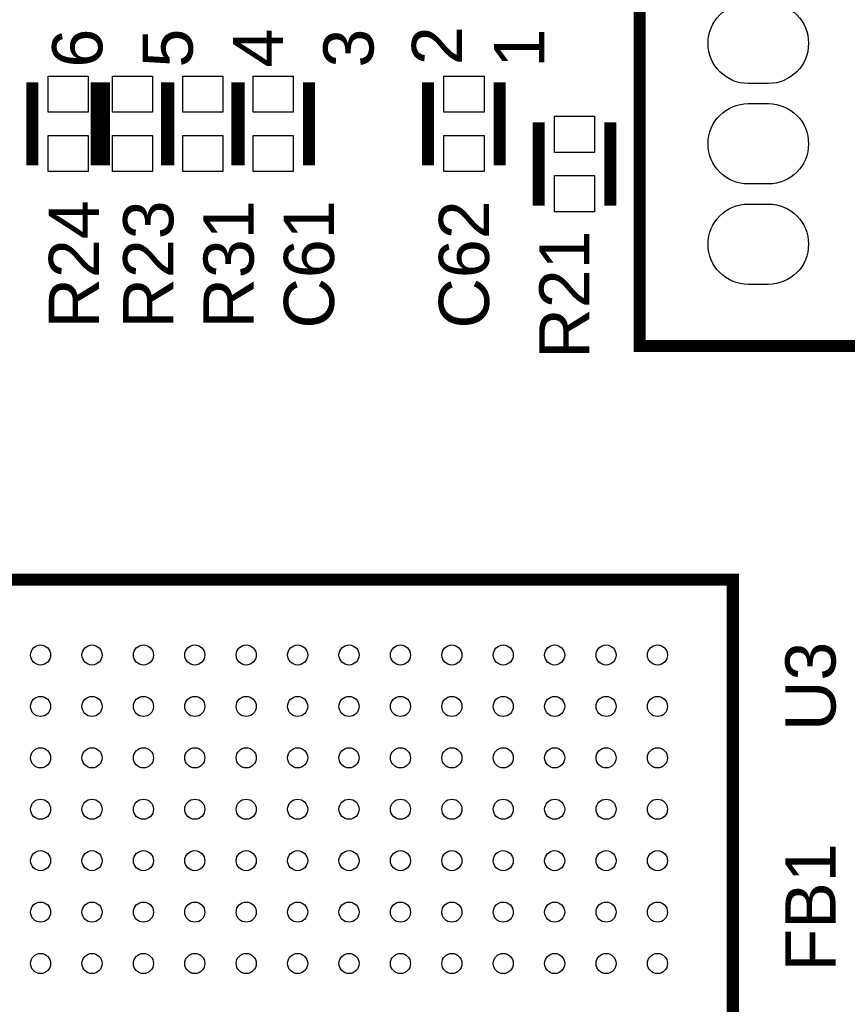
# Model space of a CAD drawing. Extents: x -59 to 351, y -56 to 231.
# Tile 5 of 28: x 14 to 24, y 22 to 35. Entities that reach past the tile are written whole.
import ezdxf
from ezdxf.enums import TextEntityAlignment as Align

# ---------------------------------------------------------------- set-up
doc = ezdxf.new("R2010")
doc.units = 0
for name, color, linetype in [('PG_SILKSCREEN_TOP', 7, 'CONTINUOUS'), ('PIN_TOP', 12, 'CONTINUOUS'), ('RD_SILKSCREEN_TOP', 7, 'CONTINUOUS')]:
    doc.layers.add(name, color=color, linetype=linetype)

msp = doc.modelspace()

# ---------------------------------------------------------------- linework, layer by layer
at = {"layer": 'PG_SILKSCREEN_TOP', "const_width": 0.1524}
for points in [[(24.780011, 44.594018), (24.780011, 30.594021), (21.779992, 30.594021), (21.779992, 44.594018), (24.780011, 44.594018)], [(14.101191, 32.876007), (14.101191, 33.925993)], [(14.913991, 32.876007), (14.913991, 33.925993)], [(15.007209, 32.876007), (15.007209, 33.925993)], [(15.802991, 33.925993), (15.802991, 32.876007)], [(15.820009, 32.876007), (15.820009, 33.925993)], [(16.691991, 33.925993), (16.691991, 32.876007)], [(16.709009, 33.925993), (16.709009, 32.876007)], [(17.598009, 33.925993), (17.598009, 32.876007)], [(19.104991, 33.925993), (19.104991, 32.876007)], [(20.011009, 33.925993), (20.011009, 32.876007)], [(20.501991, 32.368007), (20.501991, 33.417993)], [(21.408009, 32.368007), (21.408009, 33.417993)], [(12.60221, 27.638807), (22.957815, 27.638807), (22.957815, 17.283227), (13.341426, 17.283227), (12.60221, 18.022418), (12.60221, 27.638807)]]:
    msp.add_lwpolyline(points, dxfattribs=at)
at = {"layer": 'PIN_TOP'}
for points in [[(23.406989, 33.911007), (23.152989, 33.911007, -1), (23.152989, 34.927007), (23.406989, 34.927007, -1)], [(23.406989, 32.641007), (23.152989, 32.641007, -1), (23.152989, 33.657007), (23.406989, 33.657007, -1)], [(23.406989, 31.371007), (23.152989, 31.371007, -1), (23.152989, 32.387007), (23.406989, 32.387007, -1)]]:
    msp.add_lwpolyline(points, format="xyb", close=True, dxfattribs=at)
for points in [[(14.8082, 33.547406), (14.3002, 33.547406), (14.3002, 34.004606), (14.8082, 34.004606)], [(15.621, 33.547406), (15.113, 33.547406), (15.113, 34.004606), (15.621, 34.004606)], [(16.002, 34.004606), (16.51, 34.004606), (16.51, 33.547406), (16.002, 33.547406)], [(16.891, 34.004606), (17.399, 34.004606), (17.399, 33.547406), (16.891, 33.547406)], [(19.304, 34.004606), (19.812, 34.004606), (19.812, 33.547406), (19.304, 33.547406)], [(21.209, 33.039406), (20.701, 33.039406), (20.701, 33.496606), (21.209, 33.496606)], [(14.8082, 32.797394), (14.3002, 32.797394), (14.3002, 33.254594), (14.8082, 33.254594)], [(15.621, 32.797394), (15.113, 32.797394), (15.113, 33.254594), (15.621, 33.254594)], [(16.002, 33.254594), (16.51, 33.254594), (16.51, 32.797394), (16.002, 32.797394)], [(16.891, 33.254594), (17.399, 33.254594), (17.399, 32.797394), (16.891, 32.797394)], [(19.304, 33.254594), (19.812, 33.254594), (19.812, 32.797394), (19.304, 32.797394)], [(21.209, 32.289394), (20.701, 32.289394), (20.701, 32.746594), (21.209, 32.746594)]]:
    msp.add_lwpolyline(points, close=True, dxfattribs=at)
for centre in [(14.205026, 26.686027), (14.855038, 26.686027), (15.505024, 26.686027), (16.155035, 26.686027), (16.805021, 26.686027), (17.455032, 26.686027), (18.105018, 26.686027), (18.75503, 26.686027), (19.405016, 26.686027), (20.055027, 26.686027), (20.705013, 26.686027), (21.355025, 26.686027), (22.005036, 26.686027), (14.205026, 26.036016), (14.855038, 26.036016), (15.505024, 26.036016), (16.155035, 26.036016), (16.805021, 26.036016), (17.455032, 26.036016), (18.105018, 26.036016), (18.75503, 26.036016), (19.405016, 26.036016), (20.055027, 26.036016), (20.705013, 26.036016), (21.355025, 26.036016), (22.005036, 26.036016), (14.205026, 25.386005), (14.855038, 25.386005), (15.505024, 25.386005), (16.155035, 25.386005), (16.805021, 25.386005), (17.455032, 25.386005), (18.105018, 25.386005), (18.75503, 25.386005), (19.405016, 25.386005), (20.055027, 25.386005), (20.705013, 25.386005), (21.355025, 25.386005), (22.005036, 25.386005), (14.205026, 24.736019), (14.855038, 24.736019), (15.505024, 24.736019), (16.155035, 24.736019), (16.805021, 24.736019), (17.455032, 24.736019), (18.105018, 24.736019), (18.75503, 24.736019), (19.405016, 24.736019), (20.055027, 24.736019), (20.705013, 24.736019), (21.355025, 24.736019), (22.005036, 24.736019), (14.205026, 24.086007), (14.855038, 24.086007), (15.505024, 24.086007), (16.155035, 24.086007), (16.805021, 24.086007), (17.455032, 24.086007), (18.105018, 24.086007), (18.75503, 24.086007), (19.405016, 24.086007), (20.055027, 24.086007), (20.705013, 24.086007), (21.355025, 24.086007), (22.005036, 24.086007), (14.205026, 23.436021), (14.855038, 23.436021), (15.505024, 23.436021), (16.155035, 23.436021), (16.805021, 23.436021), (17.455032, 23.436021), (18.105018, 23.436021), (18.75503, 23.436021), (19.405016, 23.436021), (20.055027, 23.436021), (20.705013, 23.436021), (21.355025, 23.436021), (22.005036, 23.436021), (14.205026, 22.78601), (14.855038, 22.78601), (15.505024, 22.78601), (16.155035, 22.78601), (16.805021, 22.78601), (17.455032, 22.78601), (18.105018, 22.78601), (18.75503, 22.78601), (19.405016, 22.78601), (20.055027, 22.78601), (20.705013, 22.78601), (21.355025, 22.78601), (22.005036, 22.78601)]:
    msp.add_circle(centre, 0.127, dxfattribs=at)

# ---------------------------------------------------------------- texts
at = {"layer": 'PG_SILKSCREEN_TOP', "width": 1.04}
for s, p in [('6', (14.986, 34.1122)), ('5', (16.129, 34.1122)), ('4', (17.272, 34.1122)), ('3', (18.415, 34.1122)), ('2', (19.534099, 34.143213)), ('1', (20.574, 34.1122))]:
    msp.add_text(s, height=0.635, rotation=90, dxfattribs=at).set_placement(p)
at = {"layer": 'RD_SILKSCREEN_TOP', "width": 1.04}
for s, p in [('R24', (14.943658, 31.623)), ('C62', (19.8755, 31.623)), ('R23', (15.883458, 31.623)), ('R31', (16.899458, 31.623)), ('C61', (17.915458, 31.623)), ('R21', (21.1455, 31.242)), ('U3', (24.257, 26.289)), ('FB1', (24.257, 23.495))]:
    msp.add_text(s, height=0.635, rotation=90, dxfattribs=at).set_placement(p, align=Align.CENTER)

doc.saveas('drawing.dxf')
